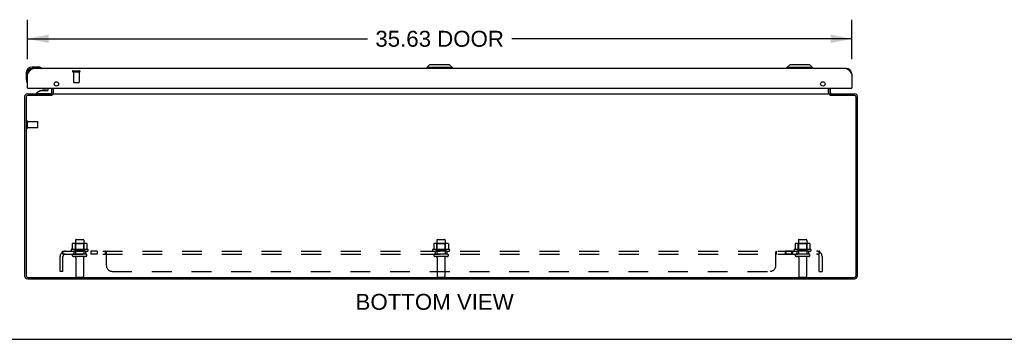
# Model space of a CAD drawing. Header units: inches. Extents: x 0 to 156, y 0 to 101.
# Tile 2 of 7: x 35 to 78, y 0 to 14. Entities that reach past the tile are written whole.
import ezdxf

# ---------------------------------------------------------------- set-up
doc = ezdxf.new("R2010")
doc.units = ezdxf.units.IN
doc.header["$LTSCALE"] = 8.582126
doc.header["$MEASUREMENT"] = 0
doc.linetypes.add('HIDDEN', pattern=[0.2, 0.1, -0.1])
doc.layers.get('0').update_dxf_attribs({"linetype": 'CONTINUOUS'})
for name, color, linetype in [('02___PRT_ALL_AXES', 7, 'CONTINUOUS'), ('DEFAULT_2', 8, 'HIDDEN'), ('DIMENSIONS', 7, 'CONTINUOUS')]:
    doc.layers.add(name, color=color, linetype=linetype)
doc.styles.get("Standard").update_dxf_attribs({"font": 'arial.ttf'})
doc.dimstyles.new('DIMSTYLE_1', dxfattribs={"dimtxt": 0.688406, "dimasz": 0.917874, "dimexe": 0.09, "dimexo": 0.07, "dimgap": 0.0375, "dimtad": 0, "dimtih": 1, "dimtoh": 1, "dimzin": 4, "dimdsep": 46, "dimtxsty": 'Standard', "dimblk": '_FILLED', "dimblk1": '_FILLED', "dimblk2": '_FILLED', "dimcen": 0.09, "dimazin": 1, "dimtfac": 1, "dimtdec": 3, "dimtofl": 0, "dimtmove": 0, "dimatfit": 3, "dimldrblk": '_FILLED', "dimfxl": 0, "dimtolj": 1, "dimtzin": 4, "dimarcsym": 0})

# ---------------------------------------------------------------- blocks, each defined once
blk = doc.blocks.new('_FILLED')
at = {"color": 0, "linetype": 'ByBlock'}
blk.add_solid([(0, 0), (-1, 0.2), (-1, -0.2)], dxfattribs=at)
blk = doc.blocks.new('*D5')
at = {"layer": 'DIMENSIONS', "color": 2, "linetype": 'Continuous'}
for p, q in [((35.8, 12.11), (35.8, 13.825)), ((71.425, 12.11), (71.425, 13.825)), ((35.8, 12.998), (50.491, 12.998)), ((71.425, 12.998), (56.733, 12.998))]:
    blk.add_line(p, q, dxfattribs=at)
at = {"layer": 'DIMENSIONS', "color": 2, "linetype": 'Continuous', "xscale": 0.9178743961, "yscale": 0.9178743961, "zscale": 0.9178743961, "rotation": 180}
blk.add_blockref('_FILLED', (35.8, 12.998), dxfattribs=at)
at = {"layer": 'DIMENSIONS', "color": 2, "linetype": 'Continuous', "xscale": 0.9178743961, "yscale": 0.9178743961, "zscale": 0.9178743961}
blk.add_blockref('_FILLED', (71.425, 12.998), dxfattribs=at)
at = {"layer": 'DIMENSIONS', "color": 2, "linetype": 'Continuous', "insert": (53.612, 13.343), "char_height": 0.6884, "width": 5.55331, "attachment_point": 2, "line_spacing_factor": 0.9}
blk.add_mtext('35.63 DOOR', dxfattribs=at)

msp = doc.modelspace()

# ---------------------------------------------------------------- linework, layer by layer
at = {"color": 7, "linetype": 'Continuous'}
for p, q in [((35.74, 11.511), (35.74, 11.255)), ((35.8, 11.511), (35.8, 11.468)), ((36.259, 11.774), (36.003, 11.774)), ((36.046, 11.714), (36.003, 11.714)), ((36.297, 11.771), (36.259, 11.774)), ((36.395, 11.728), (36.395, 11.728)), ((53.179, 11.872), (53.061, 11.754)), ((53.061, 11.754), (53.061, 11.714)), ((54.163, 11.754), (53.061, 11.754)), ((54.045, 11.872), (53.179, 11.872)), ((54.045, 11.872), (54.163, 11.754)), ((54.163, 11.754), (54.163, 11.714)), ((68.742, 11.872), (68.624, 11.754)), ((69.726, 11.754), (68.624, 11.754)), ((68.624, 11.754), (68.624, 11.714)), ((69.608, 11.872), (68.742, 11.872)), ((69.608, 11.872), (69.726, 11.754)), ((69.726, 11.754), (69.726, 11.714)), ((35.74, 11.255), (35.743, 11.217)), ((35.785, 11.126), (35.786, 11.122)), ((35.786, 11.122), (35.786, 11.121)), ((35.815, 10.86), (35.8, 10.86)), ((36.379, 10.755), (36.203, 10.656)), ((36.203, 10.617), (36.203, 10.656)), ((36.379, 10.755), (36.656, 10.755)), ((36.537, 10.771), (36.467, 10.771)), ((36.607, 10.771), (36.537, 10.771)), ((36.687, 10.786), (36.687, 10.86)), ((36.925, 10.657), (36.925, 10.86)), ((70.425, 10.657), (70.425, 10.86)), ((71.41, 10.86), (71.425, 10.86)), ((36.793, 10.617), (36.203, 10.617)), ((36.408, 10.615), (36.407, 10.617)), ((36.667, 10.615), (36.667, 10.617)), ((36.85, 10.552), (36.85, 10.615)), ((36.867, 10.567), (36.85, 10.593)), ((70.483, 10.567), (70.5, 10.593)), ((70.5, 10.552), (70.5, 10.615)), ((0, 0), (156.039, 0))]:
    msp.add_line(p, q, dxfattribs=at)
at = {"color": 3, "linetype": 'Continuous'}
for p, q in [((35.808, 11.481), (35.816, 11.493)), ((71.178, 11.714), (36.046, 11.714)), ((71.396, 11.513), (71.404, 11.5)), ((71.404, 11.5), (71.412, 11.487)), ((35.8, 11.468), (35.808, 11.481)), ((35.8, 10.86), (35.8, 11.468)), ((71.412, 11.487), (71.425, 11.468)), ((71.425, 11.468), (71.425, 10.86)), ((35.815, 10.86), (71.41, 10.86)), ((36.85, 10.657), (36.85, 10.86)), ((36.927, 10.622), (36.927, 10.86)), ((70.423, 10.86), (70.423, 10.622)), ((70.5, 10.657), (70.5, 10.86)), ((35.675, 10.498), (35.675, 2.751)), ((35.738, 10.472), (35.738, 2.758)), ((35.792, 10.615), (36.85, 10.615)), ((36.852, 10.552), (35.818, 10.552)), ((36.854, 10.554), (36.852, 10.552)), ((36.856, 10.557), (36.854, 10.554)), ((36.859, 10.559), (36.856, 10.557)), ((36.864, 10.564), (36.859, 10.559)), ((36.866, 10.566), (36.864, 10.564)), ((36.877, 10.615), (36.877, 10.577)), ((36.877, 10.615), (70.473, 10.615)), ((70.473, 10.615), (70.473, 10.577)), ((70.491, 10.559), (70.494, 10.557)), ((70.494, 10.557), (70.496, 10.554)), ((70.496, 10.554), (70.498, 10.552)), ((71.532, 10.552), (70.498, 10.552)), ((70.5, 10.615), (71.558, 10.615)), ((71.612, 2.758), (71.612, 10.472)), ((71.675, 2.751), (71.675, 10.498)), ((35.811, 2.615), (71.539, 2.615)), ((35.818, 2.678), (71.532, 2.678))]:
    msp.add_line(p, q, dxfattribs=at)
for points in [[(35.816, 11.493), (35.824, 11.506), (35.829, 11.513), (35.833, 11.519), (35.837, 11.525), (35.841, 11.531), (35.845, 11.538), (35.849, 11.544), (35.853, 11.55), (35.857, 11.556), (35.861, 11.562), (35.866, 11.568), (35.87, 11.574), (35.874, 11.58), (35.878, 11.585), (35.882, 11.591), (35.886, 11.596), (35.89, 11.602), (35.894, 11.607), (35.898, 11.613), (35.903, 11.618), (35.907, 11.623), (35.911, 11.628), (35.915, 11.633), (35.919, 11.637), (35.923, 11.642), (35.927, 11.646), (35.931, 11.651), (35.935, 11.655), (35.939, 11.659), (35.944, 11.663), (35.948, 11.667), (35.952, 11.671), (35.956, 11.674), (35.96, 11.678), (35.964, 11.681), (35.968, 11.684), (35.972, 11.687), (35.976, 11.69), (35.981, 11.693), (35.985, 11.695), (35.989, 11.698), (35.993, 11.7), (35.997, 11.702), (36.001, 11.704), (36.005, 11.706), (36.009, 11.707), (36.013, 11.709), (36.018, 11.71), (36.022, 11.711), (36.026, 11.712), (36.03, 11.713), (36.034, 11.713), (36.038, 11.714), (36.042, 11.714), (36.046, 11.714)], [(71.178, 11.714), (71.182, 11.714), (71.187, 11.714), (71.191, 11.713), (71.195, 11.713), (71.199, 11.712), (71.203, 11.711), (71.207, 11.71), (71.211, 11.709), (71.215, 11.707), (71.219, 11.706), (71.223, 11.704), (71.228, 11.702), (71.232, 11.7), (71.236, 11.698), (71.24, 11.695), (71.244, 11.693), (71.248, 11.69), (71.252, 11.687), (71.256, 11.684), (71.26, 11.681), (71.265, 11.678), (71.269, 11.674), (71.273, 11.671), (71.277, 11.667), (71.281, 11.663), (71.285, 11.659), (71.289, 11.655), (71.293, 11.651), (71.297, 11.646), (71.302, 11.642), (71.306, 11.637), (71.31, 11.633), (71.314, 11.628), (71.318, 11.623), (71.322, 11.618), (71.326, 11.613), (71.33, 11.607), (71.334, 11.602), (71.339, 11.596), (71.343, 11.591), (71.347, 11.585), (71.351, 11.58), (71.355, 11.574), (71.359, 11.568), (71.363, 11.562), (71.367, 11.556), (71.371, 11.55), (71.375, 11.544), (71.38, 11.538), (71.384, 11.531), (71.388, 11.525), (71.392, 11.519), (71.396, 11.513)], [(36.831, 10.622), (36.831, 10.622), (36.832, 10.622), (36.833, 10.622), (36.834, 10.622), (36.835, 10.622), (36.836, 10.621), (36.837, 10.621), (36.839, 10.62)], [(36.839, 10.62), (36.841, 10.618), (36.843, 10.618), (36.844, 10.617), (36.846, 10.616), (36.847, 10.616), (36.849, 10.615), (36.85, 10.615)], [(36.877, 10.577), (36.875, 10.576), (36.874, 10.574), (36.873, 10.573), (36.872, 10.572), (36.87, 10.57), (36.869, 10.569), (36.868, 10.568), (36.866, 10.566)], [(36.92, 10.622), (36.918, 10.621), (36.917, 10.621), (36.916, 10.62), (36.914, 10.619), (36.913, 10.619), (36.912, 10.618), (36.91, 10.617), (36.909, 10.616)], [(36.927, 10.622), (36.926, 10.622), (36.925, 10.622), (36.924, 10.622), (36.922, 10.622), (36.921, 10.622), (36.92, 10.622)], [(70.423, 10.622), (70.424, 10.622), (70.425, 10.622), (70.426, 10.622), (70.427, 10.622), (70.429, 10.622), (70.43, 10.622)], [(70.43, 10.622), (70.431, 10.621), (70.433, 10.621), (70.434, 10.62), (70.435, 10.619), (70.437, 10.619), (70.438, 10.618), (70.439, 10.617), (70.441, 10.616)], [(70.473, 10.577), (70.474, 10.576), (70.475, 10.574), (70.477, 10.573), (70.478, 10.572), (70.479, 10.57), (70.481, 10.569), (70.482, 10.568), (70.483, 10.566), (70.484, 10.565), (70.491, 10.559)], [(70.508, 10.618), (70.507, 10.618), (70.505, 10.617), (70.504, 10.616), (70.502, 10.616), (70.501, 10.615), (70.5, 10.615)], [(70.519, 10.622), (70.518, 10.622), (70.518, 10.622), (70.517, 10.622), (70.516, 10.622), (70.515, 10.622), (70.514, 10.621), (70.512, 10.621), (70.511, 10.62), (70.508, 10.618)]]:
    msp.add_lwpolyline(points, dxfattribs=at)
at = {"color": 7, "linetype": 'Continuous'}
for points in [[(36.395, 11.728), (36.393, 11.728), (36.392, 11.728), (36.388, 11.729)], [(35.786, 11.121), (35.786, 11.119), (35.786, 11.119)]]:
    msp.add_lwpolyline(points, dxfattribs=at)
at = {"color": 3, "linetype": 'Continuous'}
for centre in [(37.05, 11.048), (70.175, 11.048)]:
    msp.add_circle(centre, 0.094, dxfattribs=at)
at = {"color": 7, "linetype": 'Continuous'}
for centre, radius, start, end in [((36.003, 11.511), 0.263, 90, 180), ((36.003, 11.511), 0.203, 90, 180), ((36.259, 11.524), 0.25, 59.1101, 90), ((36.38, 11.729), 0.015, 270, 353.6204), ((36.38, 11.726), 0.015, 6.3796, 59.1101), ((35.99, 11.255), 0.25, 180, 210.8899), ((35.788, 11.134), 0.015, 210.8899, 263.6204), ((35.785, 11.134), 0.015, 276.3796, 360), ((36.467, 10.681), 0.09, 90, 124.6434), ((36.607, 10.681), 0.09, 55.8656, 90), ((36.656, 10.786), 0.031, 270, 360), ((36.808, 10.657), 0.117, 342.2941, 360), ((70.542, 10.657), 0.117, 180, 197.7059), ((36.793, 10.696), 0.079, 270, 310.7173)]:
    msp.add_arc(centre, radius, start, end, dxfattribs=at)
at = {"color": 3, "linetype": 'Continuous'}
for centre, radius, start, end in [((36.046, 11.468), 0.246, 90, 180), ((71.178, 11.468), 0.246, 0, 90), ((35.815, 10.875), 0.015, 180, 270), ((36.808, 10.657), 0.042, 270, 360), ((70.542, 10.657), 0.042, 180, 270), ((71.41, 10.875), 0.015, 270, 360), ((35.792, 10.498), 0.117, 90, 180), ((35.818, 10.472), 0.08, 90, 180), ((71.532, 10.472), 0.08, 0, 90), ((71.558, 10.498), 0.117, 0, 90), ((35.811, 2.751), 0.136, 180, 270), ((35.818, 2.758), 0.08, 180, 270), ((71.532, 2.758), 0.08, 270, 360), ((71.539, 2.751), 0.136, 270, 360)]:
    msp.add_arc(centre, radius, start, end, dxfattribs=at)
at = {"layer": '02___PRT_ALL_AXES', "color": 8, "linetype": 'HIDDEN'}
for p, q in [((37.78, 11.567), (37.78, 11.12)), ((37.78, 11.567), (38.028, 11.567)), ((38.028, 11.567), (38.028, 11.12)), ((35.793, 9.166), (35.793, 9.414)), ((35.793, 9.414), (36.24, 9.414)), ((35.793, 9.166), (36.24, 9.166)), ((37.867, 4.285), (37.867, 3.69)), ((38.233, 4.285), (38.233, 3.69)), ((53.492, 4.285), (53.492, 3.69)), ((53.858, 4.285), (53.858, 3.69)), ((69.117, 4.285), (69.117, 3.69)), ((69.483, 4.285), (69.483, 3.69)), ((38.406, 3.885), (37.694, 3.885)), ((54.031, 3.885), (53.319, 3.885)), ((69.656, 3.885), (68.944, 3.885)), ((37.716, 3.815), (37.8, 3.815)), ((37.8, 3.815), (37.8, 3.69)), ((38.3, 3.815), (37.8, 3.815)), ((38.3, 3.69), (37.8, 3.69)), ((37.884, 3.522), (37.884, 2.72)), ((38.216, 3.522), (38.216, 2.72)), ((38.3, 3.815), (38.3, 3.69)), ((38.3, 3.815), (38.384, 3.815)), ((38.528, 3.815), (38.528, 3.69)), ((38.809, 3.815), (38.528, 3.815)), ((38.809, 3.69), (38.528, 3.69)), ((38.809, 3.815), (38.809, 3.69)), ((53.341, 3.815), (53.425, 3.815)), ((53.925, 3.815), (53.425, 3.815)), ((53.425, 3.815), (53.425, 3.69)), ((53.925, 3.69), (53.425, 3.69)), ((53.509, 3.522), (53.509, 2.72)), ((53.841, 3.522), (53.841, 2.72)), ((53.925, 3.815), (54.009, 3.815)), ((53.925, 3.815), (53.925, 3.69)), ((68.86, 3.815), (68.541, 3.815)), ((68.541, 3.815), (68.541, 3.69)), ((68.86, 3.69), (68.541, 3.69)), ((68.579, 3.815), (68.579, 3.69)), ((68.822, 3.815), (68.822, 3.69)), ((68.86, 3.815), (68.86, 3.69)), ((68.966, 3.815), (69.05, 3.815)), ((69.55, 3.815), (69.05, 3.815)), ((69.05, 3.815), (69.05, 3.69)), ((69.55, 3.69), (69.05, 3.69)), ((69.134, 3.522), (69.134, 2.72)), ((69.466, 3.522), (69.466, 2.72)), ((69.55, 3.815), (69.634, 3.815)), ((69.55, 3.815), (69.55, 3.69))]:
    msp.add_line(p, q, dxfattribs=at)
at = {"layer": '02___PRT_ALL_AXES', "color": 7, "linetype": 'Continuous'}
for start, end in [(175.416, 175.5324), (170.8498, 171.0648)]:
    msp.add_arc((36.003, 11.511), 0.263, start, end, dxfattribs=at)
at = {"layer": '02___PRT_ALL_AXES', "color": 8, "linetype": 'HIDDEN'}
for centre, radius, start, end in [((37.716, 3.854), 0.0384, 124.4497, 270), ((38.05, 3.285), 0.698, 117.6814, 120.6631), ((38.05, 3.285), 0.698, 59.3369, 62.3186), ((38.384, 3.854), 0.0384, 270, 55.5503), ((53.341, 3.854), 0.0384, 124.4497, 270), ((53.675, 3.285), 0.698, 117.6814, 120.6631), ((53.675, 3.285), 0.698, 59.3369, 62.3186), ((54.009, 3.854), 0.0384, 270, 55.5503), ((68.966, 3.854), 0.0384, 124.4497, 270), ((69.3, 3.285), 0.698, 117.6814, 120.6631), ((69.3, 3.285), 0.698, 59.3369, 62.3186), ((69.634, 3.854), 0.0384, 270, 55.5503)]:
    msp.add_arc(centre, radius, start, end, dxfattribs=at)
at = {"layer": 'DEFAULT_2', "color": 8, "linetype": 'HIDDEN'}
for p, q in [((37.762, 11.61), (38.046, 11.61)), ((37.762, 11.567), (38.046, 11.567)), ((37.79, 11.11), (38.018, 11.11)), ((35.75, 9.148), (35.75, 9.432)), ((35.793, 9.148), (35.793, 9.432)), ((36.25, 9.176), (36.25, 9.404)), ((37.897, 4.315), (38.203, 4.315)), ((53.522, 4.315), (53.828, 4.315)), ((69.147, 4.315), (69.453, 4.315)), ((37.731, 4.13), (37.731, 3.912)), ((38.305, 4.151), (37.794, 4.151)), ((37.866, 4.131), (37.846, 4.151)), ((37.866, 3.835), (37.846, 3.815)), ((37.866, 3.835), (37.866, 4.131)), ((38.233, 4.131), (37.866, 4.131)), ((38.233, 3.835), (37.866, 3.835)), ((38.233, 4.131), (38.253, 4.151)), ((38.233, 3.835), (38.233, 4.131)), ((38.233, 3.835), (38.253, 3.815)), ((38.369, 4.13), (38.369, 3.912)), ((53.356, 4.13), (53.356, 3.912)), ((53.93, 4.151), (53.419, 4.151)), ((53.491, 4.131), (53.471, 4.151)), ((53.491, 3.835), (53.471, 3.815)), ((53.858, 4.131), (53.491, 4.131)), ((53.491, 3.835), (53.491, 4.131)), ((53.858, 3.835), (53.491, 3.835)), ((53.858, 4.131), (53.878, 4.151)), ((53.858, 3.835), (53.858, 4.131)), ((53.858, 3.835), (53.878, 3.815)), ((53.994, 4.13), (53.994, 3.912)), ((68.981, 4.13), (68.981, 3.912)), ((69.555, 4.151), (69.044, 4.151)), ((69.116, 4.131), (69.096, 4.151)), ((69.116, 3.835), (69.096, 3.815)), ((69.483, 4.131), (69.116, 4.131)), ((69.116, 3.835), (69.116, 4.131)), ((69.483, 3.835), (69.116, 3.835)), ((69.483, 4.131), (69.503, 4.151)), ((69.483, 3.835), (69.483, 4.131)), ((69.483, 3.835), (69.503, 3.815)), ((69.619, 4.13), (69.619, 3.912)), ((37.206, 2.94), (37.206, 3.578)), ((37.293, 3.761), (37.372, 3.665)), ((37.331, 3.69), (37.331, 3.815)), ((37.331, 3.815), (70.019, 3.815)), ((37.331, 3.69), (70.019, 3.69)), ((37.331, 2.94), (37.331, 3.578)), ((38.314, 3.584), (37.785, 3.584)), ((39.171, 3.69), (39.171, 3.815)), ((39.172, 3.69), (39.171, 3.69)), ((39.195, 3.667), (39.193, 3.668)), ((39.198, 3.665), (39.196, 3.666)), ((39.204, 3.763), (39.203, 3.766)), ((39.206, 3.19), (39.206, 3.761)), ((53.939, 3.584), (53.41, 3.584)), ((68.144, 3.761), (68.145, 3.763)), ((68.144, 3.19), (68.144, 3.761)), ((68.153, 3.666), (68.155, 3.667)), ((68.162, 3.674), (68.163, 3.676)), ((68.163, 3.676), (68.166, 3.68)), ((68.178, 3.815), (68.179, 3.815)), ((68.179, 3.69), (68.179, 3.815)), ((69.564, 3.584), (69.035, 3.584)), ((70.057, 3.761), (69.978, 3.665)), ((69.998, 3.69), (69.999, 3.69)), ((70.013, 3.725), (70.012, 3.723)), ((70.012, 3.723), (70.012, 3.721)), ((70.014, 3.728), (70.013, 3.726)), ((70.013, 3.726), (70.013, 3.725)), ((70.015, 3.731), (70.014, 3.729)), ((70.014, 3.729), (70.014, 3.728)), ((70.016, 3.735), (70.015, 3.734)), ((70.015, 3.734), (70.015, 3.732)), ((70.015, 3.732), (70.015, 3.731)), ((70.016, 3.736), (70.016, 3.735)), ((70.019, 3.69), (70.019, 3.815)), ((70.019, 2.94), (70.019, 3.578)), ((70.144, 3.578), (70.144, 2.94)), ((37.331, 2.94), (37.206, 2.94)), ((37.914, 2.69), (38.186, 2.69)), ((39.456, 2.94), (67.894, 2.94)), ((53.539, 2.69), (53.811, 2.69)), ((69.164, 2.69), (69.436, 2.69)), ((70.019, 2.94), (70.144, 2.94))]:
    msp.add_line(p, q, dxfattribs=at)
for points in [[(37.731, 3.912), (37.731, 3.91), (37.731, 3.909), (37.73, 3.908), (37.73, 3.907), (37.73, 3.907), (37.729, 3.906), (37.729, 3.906), (37.729, 3.905), (37.728, 3.905), (37.728, 3.905), (37.728, 3.904), (37.727, 3.904), (37.727, 3.904), (37.727, 3.904), (37.726, 3.903), (37.726, 3.903), (37.726, 3.903), (37.726, 3.903)], [(37.737, 4.139), (37.735, 4.138), (37.734, 4.137), (37.733, 4.136), (37.732, 4.135), (37.731, 4.133), (37.731, 4.131), (37.731, 4.13)], [(38.363, 4.139), (38.364, 4.138), (38.366, 4.137), (38.367, 4.136), (38.368, 4.135), (38.368, 4.133), (38.369, 4.131), (38.369, 4.13)], [(38.374, 3.903), (38.374, 3.903), (38.373, 3.903), (38.373, 3.903), (38.373, 3.904), (38.373, 3.904), (38.372, 3.904), (38.372, 3.904), (38.372, 3.905), (38.371, 3.905), (38.371, 3.905), (38.371, 3.906), (38.37, 3.906), (38.37, 3.907), (38.37, 3.907), (38.369, 3.908), (38.369, 3.909), (38.369, 3.91), (38.369, 3.912)], [(53.356, 3.912), (53.356, 3.91), (53.356, 3.909), (53.355, 3.908), (53.355, 3.907), (53.355, 3.907), (53.354, 3.906), (53.354, 3.906), (53.354, 3.905), (53.353, 3.905), (53.353, 3.905), (53.353, 3.904), (53.352, 3.904), (53.352, 3.904), (53.352, 3.904), (53.351, 3.903), (53.351, 3.903), (53.351, 3.903), (53.351, 3.903)], [(53.362, 4.139), (53.36, 4.138), (53.359, 4.137), (53.358, 4.136), (53.357, 4.135), (53.356, 4.133), (53.356, 4.131), (53.356, 4.13)], [(53.988, 4.139), (53.989, 4.138), (53.991, 4.137), (53.992, 4.136), (53.993, 4.135), (53.993, 4.133), (53.994, 4.131), (53.994, 4.13)], [(53.999, 3.903), (53.999, 3.903), (53.998, 3.903), (53.998, 3.903), (53.998, 3.904), (53.998, 3.904), (53.997, 3.904), (53.997, 3.904), (53.997, 3.905), (53.996, 3.905), (53.996, 3.905), (53.996, 3.906), (53.995, 3.906), (53.995, 3.907), (53.995, 3.907), (53.994, 3.908), (53.994, 3.909), (53.994, 3.91), (53.994, 3.912)], [(68.981, 3.912), (68.981, 3.91), (68.981, 3.909), (68.98, 3.908), (68.98, 3.907), (68.98, 3.907), (68.979, 3.906), (68.979, 3.906), (68.979, 3.905), (68.978, 3.905), (68.978, 3.905), (68.978, 3.904), (68.977, 3.904), (68.977, 3.904), (68.977, 3.904), (68.976, 3.903), (68.976, 3.903), (68.976, 3.903), (68.976, 3.903)], [(68.987, 4.139), (68.985, 4.138), (68.984, 4.137), (68.983, 4.136), (68.982, 4.135), (68.981, 4.133), (68.981, 4.131), (68.981, 4.13)], [(69.613, 4.139), (69.614, 4.138), (69.616, 4.137), (69.617, 4.136), (69.618, 4.135), (69.618, 4.133), (69.619, 4.131), (69.619, 4.13)], [(69.624, 3.903), (69.624, 3.903), (69.623, 3.903), (69.623, 3.903), (69.623, 3.904), (69.623, 3.904), (69.622, 3.904), (69.622, 3.904), (69.622, 3.905), (69.621, 3.905), (69.621, 3.905), (69.621, 3.906), (69.62, 3.906), (69.62, 3.907), (69.62, 3.907), (69.619, 3.908), (69.619, 3.909), (69.619, 3.91), (69.619, 3.912)], [(37.293, 3.761), (37.295, 3.763), (37.297, 3.766), (37.299, 3.768), (37.301, 3.771), (37.303, 3.775), (37.304, 3.778), (37.306, 3.782), (37.308, 3.785)], [(37.308, 3.785), (37.311, 3.793), (37.312, 3.796), (37.314, 3.799), (37.315, 3.802), (37.317, 3.805), (37.319, 3.808), (37.321, 3.81), (37.323, 3.812), (37.324, 3.813), (37.326, 3.814), (37.328, 3.815), (37.33, 3.815), (37.331, 3.815)], [(37.331, 3.75), (37.331, 3.75), (37.331, 3.75)], [(37.331, 3.75), (37.331, 3.75), (37.331, 3.75), (37.331, 3.749), (37.331, 3.749), (37.331, 3.748), (37.331, 3.748), (37.331, 3.747), (37.331, 3.747)], [(37.354, 3.686), (37.354, 3.686), (37.354, 3.686), (37.354, 3.687), (37.354, 3.687), (37.353, 3.687), (37.353, 3.688), (37.353, 3.688), (37.353, 3.689), (37.352, 3.689), (37.352, 3.69), (37.352, 3.69), (37.351, 3.691), (37.351, 3.691), (37.351, 3.692), (37.35, 3.693), (37.35, 3.693), (37.35, 3.694), (37.349, 3.694), (37.349, 3.695), (37.349, 3.696), (37.348, 3.696), (37.348, 3.697), (37.348, 3.698), (37.347, 3.699), (37.347, 3.699), (37.347, 3.7), (37.346, 3.701), (37.346, 3.701), (37.346, 3.702), (37.345, 3.703), (37.345, 3.704), (37.344, 3.705), (37.344, 3.705), (37.344, 3.706), (37.343, 3.707), (37.343, 3.708), (37.343, 3.709), (37.342, 3.71), (37.342, 3.71), (37.342, 3.711), (37.341, 3.712), (37.341, 3.713), (37.341, 3.714), (37.34, 3.715), (37.34, 3.716), (37.34, 3.717), (37.339, 3.718), (37.339, 3.719), (37.338, 3.72), (37.338, 3.721), (37.338, 3.722), (37.337, 3.723), (37.337, 3.724), (37.337, 3.725), (37.336, 3.726), (37.336, 3.727), (37.336, 3.728), (37.335, 3.729), (37.335, 3.731), (37.335, 3.732), (37.335, 3.733), (37.334, 3.734), (37.334, 3.735), (37.334, 3.736), (37.334, 3.736), (37.333, 3.737), (37.333, 3.738), (37.333, 3.739), (37.333, 3.74), (37.332, 3.741), (37.332, 3.742), (37.332, 3.743), (37.332, 3.744), (37.332, 3.745), (37.332, 3.745), (37.331, 3.746), (37.331, 3.747), (37.331, 3.748), (37.331, 3.748), (37.331, 3.749), (37.331, 3.749), (37.331, 3.75), (37.331, 3.75)], [(37.359, 3.672), (37.355, 3.676), (37.353, 3.678), (37.35, 3.68), (37.348, 3.682), (37.346, 3.683), (37.343, 3.685), (37.341, 3.687), (37.339, 3.688), (37.337, 3.689), (37.335, 3.69), (37.333, 3.69), (37.331, 3.69)], [(37.351, 3.69), (37.351, 3.69), (37.352, 3.689), (37.352, 3.689), (37.352, 3.688), (37.353, 3.688), (37.353, 3.687), (37.353, 3.687), (37.354, 3.687), (37.354, 3.687), (37.354, 3.686), (37.354, 3.686), (37.354, 3.686)], [(37.372, 3.665), (37.371, 3.664), (37.371, 3.664), (37.37, 3.664), (37.369, 3.664), (37.368, 3.665), (37.366, 3.666), (37.365, 3.667), (37.364, 3.668), (37.362, 3.669), (37.36, 3.67), (37.359, 3.672)], [(39.184, 3.805), (39.182, 3.808), (39.181, 3.81), (39.179, 3.812), (39.177, 3.813), (39.175, 3.814), (39.174, 3.815), (39.172, 3.815), (39.171, 3.815)], [(39.175, 3.814), (39.174, 3.815), (39.172, 3.815), (39.171, 3.815)], [(39.181, 3.683), (39.179, 3.685), (39.178, 3.687), (39.176, 3.688), (39.175, 3.689), (39.174, 3.69), (39.172, 3.69), (39.171, 3.69)], [(39.176, 3.688), (39.175, 3.689), (39.174, 3.69)], [(39.189, 3.796), (39.187, 3.799), (39.186, 3.802), (39.184, 3.805), (39.182, 3.808), (39.181, 3.81), (39.179, 3.812)], [(39.186, 3.676), (39.184, 3.68), (39.182, 3.682), (39.181, 3.683), (39.179, 3.685)], [(39.192, 3.669), (39.19, 3.67), (39.189, 3.672), (39.188, 3.674), (39.186, 3.676)], [(39.192, 3.789), (39.191, 3.793), (39.189, 3.796)], [(39.206, 3.665), (39.204, 3.664), (39.203, 3.664), (39.201, 3.664), (39.199, 3.664), (39.198, 3.665), (39.196, 3.666), (39.195, 3.667), (39.193, 3.668), (39.192, 3.669), (39.19, 3.67), (39.189, 3.672)], [(39.201, 3.768), (39.2, 3.771), (39.198, 3.775), (39.197, 3.778), (39.195, 3.782), (39.192, 3.789)], [(39.206, 3.665), (39.204, 3.664), (39.203, 3.664), (39.201, 3.664), (39.199, 3.664)], [(39.206, 3.761), (39.204, 3.763), (39.203, 3.766), (39.201, 3.768)], [(68.144, 3.665), (68.145, 3.664), (68.147, 3.664), (68.149, 3.664), (68.15, 3.664), (68.152, 3.665), (68.153, 3.666), (68.155, 3.667), (68.156, 3.668), (68.158, 3.669), (68.159, 3.67), (68.161, 3.672)], [(68.144, 3.665), (68.145, 3.664), (68.147, 3.664), (68.149, 3.664), (68.15, 3.664), (68.152, 3.665)], [(68.145, 3.763), (68.147, 3.766), (68.148, 3.768)], [(68.147, 3.766), (68.148, 3.768), (68.15, 3.771), (68.151, 3.775), (68.153, 3.778), (68.154, 3.782)], [(68.154, 3.782), (68.158, 3.789), (68.159, 3.793), (68.161, 3.796)], [(68.156, 3.668), (68.158, 3.669), (68.159, 3.67), (68.161, 3.672), (68.162, 3.674)], [(68.161, 3.796), (68.162, 3.799), (68.164, 3.802), (68.165, 3.805), (68.167, 3.808), (68.169, 3.81)], [(68.165, 3.805), (68.167, 3.808), (68.169, 3.81), (68.171, 3.812), (68.173, 3.813), (68.174, 3.814), (68.176, 3.815), (68.178, 3.815), (68.179, 3.815)], [(68.166, 3.68), (68.167, 3.682), (68.169, 3.683), (68.17, 3.685), (68.172, 3.687), (68.173, 3.688), (68.175, 3.689), (68.176, 3.69), (68.178, 3.69), (68.179, 3.69)], [(68.169, 3.683), (68.17, 3.685), (68.172, 3.687), (68.173, 3.688), (68.175, 3.689), (68.176, 3.69), (68.178, 3.69), (68.179, 3.69)], [(68.171, 3.812), (68.173, 3.813), (68.174, 3.814), (68.176, 3.815)], [(69.978, 3.665), (69.978, 3.664), (69.979, 3.664), (69.98, 3.664), (69.981, 3.664), (69.982, 3.665), (69.983, 3.666), (69.984, 3.667), (69.986, 3.668), (69.988, 3.669), (69.989, 3.67), (69.991, 3.672), (69.995, 3.676)], [(69.995, 3.676), (69.997, 3.678), (69.999, 3.68), (70.001, 3.682), (70.004, 3.683), (70.006, 3.685), (70.009, 3.687), (70.011, 3.688), (70.013, 3.689), (70.015, 3.69), (70.017, 3.69), (70.019, 3.69)], [(70.012, 3.721), (70.011, 3.72), (70.011, 3.719), (70.01, 3.718), (70.01, 3.717), (70.01, 3.716), (70.009, 3.715), (70.009, 3.714), (70.009, 3.713), (70.008, 3.712), (70.008, 3.712), (70.008, 3.711), (70.007, 3.71), (70.007, 3.709), (70.006, 3.708), (70.006, 3.707), (70.006, 3.706), (70.005, 3.705), (70.005, 3.704), (70.005, 3.703), (70.004, 3.702), (70.004, 3.702), (70.003, 3.701), (70.003, 3.7), (70.003, 3.699), (70.002, 3.698), (70.002, 3.698), (70.002, 3.697), (70.001, 3.696), (70.001, 3.695), (70, 3.695), (70, 3.694), (70, 3.693), (69.999, 3.693), (69.999, 3.692), (69.999, 3.691), (69.998, 3.691), (69.998, 3.69), (69.998, 3.689), (69.997, 3.689), (69.997, 3.688), (69.997, 3.688), (69.996, 3.687), (69.996, 3.687), (69.996, 3.687), (69.996, 3.686), (69.996, 3.686)], [(69.996, 3.686), (69.996, 3.686), (69.996, 3.686), (69.996, 3.686), (69.996, 3.686), (69.996, 3.687), (69.996, 3.687), (69.996, 3.687), (69.997, 3.688), (69.997, 3.688), (69.997, 3.688), (69.998, 3.689), (69.998, 3.689), (69.998, 3.69)], [(70.019, 3.75), (70.019, 3.75), (70.019, 3.75), (70.019, 3.75), (70.019, 3.75), (70.019, 3.749), (70.019, 3.749), (70.018, 3.749), (70.018, 3.748), (70.018, 3.748), (70.018, 3.747), (70.018, 3.747), (70.018, 3.746), (70.018, 3.745), (70.018, 3.745), (70.018, 3.744), (70.018, 3.744), (70.018, 3.743), (70.017, 3.742), (70.017, 3.742), (70.017, 3.741), (70.017, 3.74), (70.017, 3.74), (70.017, 3.739), (70.017, 3.738), (70.016, 3.738), (70.016, 3.737), (70.016, 3.736)], [(70.039, 3.793), (70.037, 3.796), (70.036, 3.799), (70.034, 3.802), (70.033, 3.805), (70.031, 3.808), (70.029, 3.81), (70.027, 3.812), (70.025, 3.813), (70.023, 3.814), (70.022, 3.815), (70.02, 3.815), (70.019, 3.815)], [(70.019, 3.747), (70.019, 3.748), (70.019, 3.748), (70.019, 3.749), (70.019, 3.749), (70.019, 3.749), (70.019, 3.75), (70.019, 3.75), (70.019, 3.75)], [(70.057, 3.761), (70.055, 3.763), (70.053, 3.766), (70.051, 3.768), (70.049, 3.771), (70.047, 3.775), (70.045, 3.778), (70.044, 3.782), (70.042, 3.785), (70.039, 3.793)]]:
    msp.add_lwpolyline(points, dxfattribs=at)
for centre, radius, start, end in [((37.762, 11.589), 0.0215, 90, 270), ((38.046, 11.589), 0.0215, 270, 90), ((37.79, 11.12), 0.01, 180, 270), ((38.018, 11.12), 0.01, 270, 360), ((35.771, 9.432), 0.0215, 360, 180), ((36.24, 9.404), 0.01, 360, 90), ((35.771, 9.148), 0.0215, 180, 0), ((36.24, 9.176), 0.01, 270, 0), ((37.897, 4.285), 0.03, 90, 180), ((38.203, 4.285), 0.03, 0, 90), ((53.522, 4.285), 0.03, 90, 180), ((53.828, 4.285), 0.03, 0, 90), ((69.147, 4.285), 0.03, 90, 180), ((69.453, 4.285), 0.03, 0, 90), ((37.794, 4.01), 0.141, 90, 113.95), ((38.305, 4.01), 0.141, 66.05, 90), ((53.419, 4.01), 0.141, 90, 113.95), ((53.93, 4.01), 0.141, 66.05, 90), ((69.044, 4.01), 0.141, 90, 113.95), ((69.555, 4.01), 0.141, 66.05, 90), ((37.443, 3.578), 0.237, 90, 180), ((37.443, 3.578), 0.112, 90, 180), ((37.785, 3.637), 0.053, 90, 270), ((37.821, 3.522), 0.0625, 0, 90), ((38.278, 3.522), 0.0625, 90, 180), ((38.314, 3.637), 0.053, 270, 90), ((53.41, 3.637), 0.053, 90, 270), ((53.446, 3.522), 0.0625, 0, 90), ((53.903, 3.522), 0.0625, 90, 180), ((53.939, 3.637), 0.053, 270, 90), ((69.035, 3.637), 0.053, 90, 270), ((69.071, 3.522), 0.0625, 0, 90), ((69.528, 3.522), 0.0625, 90, 180), ((69.564, 3.637), 0.053, 270, 90), ((69.907, 3.578), 0.237, 0, 90), ((69.907, 3.578), 0.112, 0, 90), ((39.456, 3.19), 0.25, 180, 270), ((67.894, 3.19), 0.25, 270, 360), ((37.914, 2.72), 0.03, 180, 270), ((38.186, 2.72), 0.03, 270, 360), ((53.539, 2.72), 0.03, 180, 270), ((53.811, 2.72), 0.03, 270, 360), ((69.164, 2.72), 0.03, 180, 270), ((69.436, 2.72), 0.03, 270, 360)]:
    msp.add_arc(centre, radius, start, end, dxfattribs=at)

# ---------------------------------------------------------------- texts
at = {"layer": 'DIMENSIONS', "color": 2, "linetype": 'Continuous', "insert": (53.397, 1.965), "char_height": 0.68841, "width": 6.82264, "attachment_point": 2, "line_spacing_factor": 0.9}
msp.add_mtext('BOTTOM VIEW', dxfattribs=at)

# ---------------------------------------------------------------- dimensions: what is measured, and where the dimension line sits
at = {"layer": 'DIMENSIONS', "color": 2, "linetype": 'Continuous'}
dim = msp.add_linear_dim(base=(71.424800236, 12.998486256), p1=(35.799800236, 12.040205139), p2=(71.424800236, 12.040205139), text='<> DOOR', dimstyle='DIMSTYLE_1', dxfattribs=at)
dim.commit()
dim.dimension.update_dxf_attribs({"geometry": '*D5', "text_midpoint": (53.612300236, 12.998486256), "dimtype": 160})

doc.saveas('drawing.dxf')
